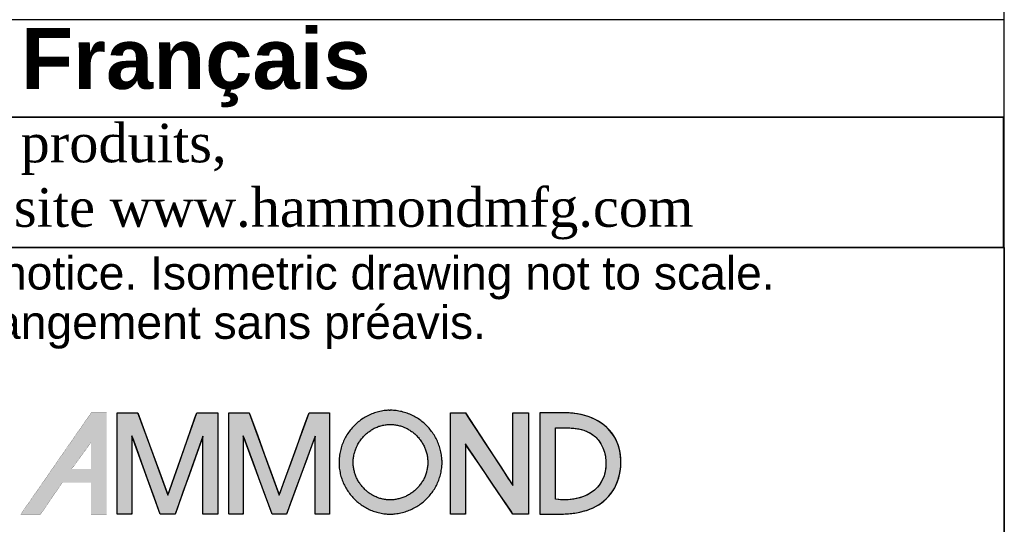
# Model space of a CAD drawing. Header units: inches. Extents: x 0 to 80, y 0 to 59.8.
# Tile 7 of 9: x 69.9 to 80, y 5.2 to 10.4. Entities that reach past the tile are written whole.
import ezdxf

# ---------------------------------------------------------------- set-up
doc = ezdxf.new("R2010")
doc.units = ezdxf.units.IN
doc.header["$MEASUREMENT"] = 0
doc.layers.add('Default', color=7, linetype='Continuous')

# ---------------------------------------------------------------- blocks, each defined once
blk = doc.blocks.new('Block1')
at = {"layer": 'Default', "linetype": 'Continuous'}
h = blk.add_hatch(color=7, dxfattribs=at)
h.paths.add_polyline_path([(1.5475, 1.2145), (1.5467, 1.2133), (1.399, 1.0005), (1.441, 1.0005), (1.4866, 1.0671), (1.5475, 1.0671), (1.5475, 1.0005), (1.5805, 1.0005), (1.5805, 1.2145)])
h.paths.add_polyline_path([(1.5475, 1.096), (1.5475, 1.1521), (1.5066, 1.096)])
for points in [[(1.6025, 1.2145), (1.6025, 1.1948), (1.6025, 1.175), (1.6025, 1.1553), (1.6025, 1.1356), (1.6025, 1.1159), (1.6025, 1.0962), (1.6025, 1.0794), (1.6025, 1.0686), (1.6025, 1.0579), (1.6025, 1.0471), (1.6025, 1.0363), (1.6025, 1.0255), (1.6025, 1.0147), (1.6025, 1.0106), (1.6025, 1.0091), (1.6024, 1.007), (1.6024, 1.0047), (1.6024, 1.0026), (1.6026, 1.0011), (1.6029, 1.0005), (1.6075, 1.0005), (1.6122, 1.0005), (1.6169, 1.0005), (1.6215, 1.0005), (1.6262, 1.0005), (1.6309, 1.0005), (1.634, 1.0017), (1.634, 1.0178), (1.634, 1.0472), (1.634, 1.0834), (1.634, 1.1196), (1.634, 1.149), (1.634, 1.165), (1.6357, 1.1616), (1.6433, 1.1403), (1.655, 1.1079), (1.6683, 1.071), (1.6808, 1.0363), (1.6901, 1.0106), (1.6937, 1.0005), (1.6957, 1.0005), (1.7005, 1.0005), (1.7071, 1.0005), (1.7141, 1.0005), (1.7203, 1.0005), (1.7243, 1.0005), (1.7257, 1.0017), (1.7313, 1.0177), (1.7418, 1.0469), (1.7546, 1.0829), (1.7674, 1.1188), (1.7779, 1.1481), (1.7835, 1.164), (1.784, 1.1606), (1.784, 1.1395), (1.784, 1.1072), (1.784, 1.0706), (1.784, 1.0361), (1.784, 1.0105), (1.784, 1.0005), (1.7859, 1.0005), (1.7908, 1.0005), (1.7974, 1.0005), (1.8044, 1.0005), (1.8105, 1.0005), (1.8146, 1.0005), (1.8154, 1.0021), (1.8154, 1.0228), (1.8154, 1.0608), (1.8154, 1.1075), (1.8154, 1.1542), (1.8154, 1.1922), (1.8154, 1.2129), (1.8142, 1.2145), (1.8085, 1.2145), (1.7997, 1.2145), (1.7898, 1.2145), (1.7805, 1.2145), (1.7735, 1.2145), (1.7708, 1.2145), (1.7671, 1.2039), (1.7577, 1.177), (1.745, 1.1407), (1.7314, 1.102), (1.7195, 1.068), (1.7117, 1.0458), (1.7096, 1.0422), (1.7034, 1.0589), (1.692, 1.0898), (1.678, 1.1277), (1.6641, 1.1656), (1.6527, 1.1964), (1.6465, 1.2132), (1.6448, 1.2145), (1.6392, 1.2145), (1.6307, 1.2145), (1.621, 1.2145), (1.6119, 1.2145), (1.6052, 1.2145)], [(1.839, 1.2145), (1.839, 1.1948), (1.839, 1.175), (1.839, 1.1553), (1.839, 1.1356), (1.839, 1.1159), (1.839, 1.0962), (1.839, 1.0794), (1.839, 1.0686), (1.839, 1.0579), (1.839, 1.0471), (1.839, 1.0363), (1.839, 1.0255), (1.839, 1.0147), (1.839, 1.0106), (1.839, 1.009), (1.8389, 1.007), (1.8389, 1.0047), (1.839, 1.0026), (1.8391, 1.0011), (1.8394, 1.0005), (1.8439, 1.0005), (1.8484, 1.0005), (1.8529, 1.0005), (1.8574, 1.0005), (1.8619, 1.0005), (1.8664, 1.0005), (1.8694, 1.0017), (1.8694, 1.0178), (1.8694, 1.0472), (1.8694, 1.0834), (1.8694, 1.1196), (1.8694, 1.149), (1.8694, 1.165), (1.8711, 1.1616), (1.8789, 1.1403), (1.8908, 1.1079), (1.9044, 1.071), (1.9171, 1.0363), (1.9266, 1.0106), (1.9303, 1.0005), (1.9321, 1.0005), (1.9368, 1.0005), (1.9432, 1.0005), (1.95, 1.0005), (1.9559, 1.0005), (1.9598, 1.0005), (1.9611, 1.0017), (1.967, 1.0177), (1.9778, 1.0469), (1.9911, 1.0829), (2.0044, 1.1188), (2.0152, 1.1481), (2.0211, 1.164), (2.0215, 1.1606), (2.0215, 1.1395), (2.0215, 1.1072), (2.0215, 1.0706), (2.0215, 1.0361), (2.0215, 1.0105), (2.0215, 1.0005), (2.0234, 1.0005), (2.0281, 1.0005), (2.0345, 1.0005), (2.0412, 1.0005), (2.0472, 1.0005), (2.0511, 1.0005), (2.0519, 1.0021), (2.0519, 1.0228), (2.0519, 1.0608), (2.0519, 1.1075), (2.0519, 1.1542), (2.0519, 1.1922), (2.0519, 1.2129), (2.0507, 1.2145), (2.0451, 1.2145), (2.0366, 1.2145), (2.0269, 1.2145), (2.0178, 1.2145), (2.011, 1.2145), (2.0084, 1.2145), (2.0046, 1.2039), (1.9948, 1.177), (1.9816, 1.1407), (1.9676, 1.102), (1.9553, 1.068), (1.9472, 1.0458), (1.945, 1.0422), (1.9389, 1.0589), (1.9276, 1.0898), (1.9137, 1.1277), (1.8999, 1.1656), (1.8886, 1.1964), (1.8825, 1.2132), (1.8808, 1.2145), (1.8753, 1.2145), (1.8669, 1.2145), (1.8573, 1.2145), (1.8483, 1.2145), (1.8416, 1.2145)], [(2.3073, 1.2145), (2.3073, 1.1987), (2.3073, 1.1829), (2.3073, 1.1672), (2.3073, 1.1514), (2.3073, 1.1356), (2.3073, 1.1198), (2.3073, 1.1041), (2.3073, 1.0883), (2.3073, 1.0773), (2.3073, 1.0686), (2.3073, 1.06), (2.3073, 1.0514), (2.3073, 1.0428), (2.3073, 1.0341), (2.3073, 1.0255), (2.3073, 1.0169), (2.3073, 1.011), (2.3073, 1.0101), (2.3072, 1.0087), (2.3072, 1.007), (2.3072, 1.0052), (2.3072, 1.0034), (2.3073, 1.0019), (2.3074, 1.0009), (2.3077, 1.0005), (2.3114, 1.0005), (2.3151, 1.0005), (2.3188, 1.0005), (2.3226, 1.0005), (2.3263, 1.0005), (2.33, 1.0005), (2.3338, 1.0005), (2.3375, 1.0005), (2.3388, 1.0032), (2.3388, 1.016), (2.3388, 1.0364), (2.3388, 1.0614), (2.3388, 1.088), (2.3388, 1.1131), (2.3388, 1.1335), (2.3388, 1.1462), (2.3392, 1.1482), (2.3457, 1.1388), (2.358, 1.1205), (2.3742, 1.0967), (2.3921, 1.0703), (2.4097, 1.0444), (2.4248, 1.0221), (2.4354, 1.0064), (2.4394, 1.0005), (2.4407, 1.0005), (2.4442, 1.0005), (2.4492, 1.0005), (2.455, 1.0005), (2.4609, 1.0005), (2.4662, 1.0005), (2.4702, 1.0005), (2.4723, 1.0005), (2.4725, 1.0044), (2.4725, 1.0228), (2.4725, 1.0522), (2.4725, 1.0883), (2.4725, 1.1267), (2.4725, 1.1628), (2.4725, 1.1922), (2.4725, 1.2106), (2.4723, 1.2145), (2.4702, 1.2145), (2.4662, 1.2145), (2.4609, 1.2145), (2.455, 1.2145), (2.4492, 1.2145), (2.4442, 1.2145), (2.4407, 1.2145), (2.4394, 1.2145), (2.4394, 1.2084), (2.4394, 1.1922), (2.4394, 1.1691), (2.4394, 1.1423), (2.4394, 1.1149), (2.4394, 1.0902), (2.4394, 1.0714), (2.4394, 1.0616), (2.4376, 1.0636), (2.4289, 1.0768), (2.4151, 1.098), (2.3981, 1.1239), (2.3801, 1.1514), (2.3631, 1.1774), (2.3492, 1.1985), (2.3406, 1.2117), (2.3386, 1.2145), (2.3366, 1.2145), (2.3327, 1.2145), (2.3277, 1.2145), (2.3221, 1.2145), (2.3166, 1.2145), (2.3119, 1.2145), (2.3085, 1.2145)]]:
    blk.add_hatch(color=7, dxfattribs=at).paths.add_polyline_path(points)
h = blk.add_hatch(color=7, dxfattribs=at)
edge = h.paths.add_edge_path()
edge.add_spline(control_points=[(2.1778, 1.2201), (2.1771, 1.22), (2.1759, 1.22), (2.1733, 1.2198), (2.1719, 1.2197), (2.1665, 1.2191), (2.1625, 1.2185), (2.1543, 1.2168), (2.1505, 1.2157), (2.1426, 1.2131), (2.139, 1.2116), (2.1316, 1.2081), (2.1281, 1.2062), (2.1212, 1.2019), (2.1179, 1.1996), (2.1115, 1.1946), (2.1085, 1.192), (2.1027, 1.1863), (2.1, 1.1834), (2.0948, 1.1772), (2.0924, 1.1739), (2.088, 1.1672), (2.0859, 1.1637), (2.0822, 1.1565), (2.0805, 1.1528), (2.0776, 1.1451), (2.0763, 1.1413), (2.0742, 1.1333), (2.0734, 1.1294), (2.0722, 1.1211), (2.0719, 1.117), (2.0716, 1.1086), (2.0718, 1.1046), (2.0724, 1.0965), (2.073, 1.0927), (2.0746, 1.0849), (2.0755, 1.0812), (2.0779, 1.0738), (2.0792, 1.0702), (2.0823, 1.0631), (2.0841, 1.0597), (2.0879, 1.053), (2.0899, 1.0498), (2.0944, 1.0435), (2.0968, 1.0405), (2.1018, 1.0348), (2.1045, 1.032), (2.1101, 1.0268), (2.113, 1.0244), (2.1192, 1.0198), (2.1223, 1.0177), (2.1289, 1.0137), (2.1322, 1.012), (2.1393, 1.0087), (2.1428, 1.0073), (2.1502, 1.0048), (2.1538, 1.0038), (2.1616, 1.0021), (2.1653, 1.0015), (2.1708, 1.0009), (2.1723, 1.0008), (2.1754, 1.0006), (2.1771, 1.0005), (2.1831, 1.0006), (2.1845, 1.0006), (2.1874, 1.0009), (2.189, 1.001), (2.1948, 1.0017), (2.1987, 1.0023), (2.2067, 1.0041), (2.2105, 1.0051), (2.2181, 1.0077), (2.2218, 1.0092), (2.229, 1.0126), (2.2325, 1.0144), (2.2393, 1.0185), (2.2425, 1.0207), (2.2488, 1.0255), (2.2518, 1.028), (2.2576, 1.0334), (2.2603, 1.0362), (2.2654, 1.0422), (2.2678, 1.0452), (2.2723, 1.0518), (2.2744, 1.0551), (2.2782, 1.0621), (2.2799, 1.0656), (2.2829, 1.073), (2.2842, 1.0767), (2.2864, 1.0845), (2.2873, 1.0884), (2.2883, 1.0945), (2.2886, 1.0964), (2.289, 1.1001), (2.2892, 1.1019), (2.2895, 1.1048), (2.2895, 1.1058), (2.2896, 1.1077), (2.2896, 1.1086), (2.2896, 1.1112), (2.2896, 1.1118), (2.2896, 1.1131), (2.2895, 1.1139), (2.2893, 1.1165), (2.2892, 1.1182), (2.2888, 1.1218), (2.2886, 1.1237), (2.2876, 1.1299), (2.2868, 1.1337), (2.2847, 1.1416), (2.2835, 1.1453), (2.2806, 1.1528), (2.2789, 1.1564), (2.2752, 1.1635), (2.2732, 1.1669), (2.2688, 1.1735), (2.2665, 1.1767), (2.2614, 1.1828), (2.2588, 1.1857), (2.2531, 1.1912), (2.2501, 1.1938), (2.2439, 1.1988), (2.2407, 1.201), (2.234, 1.2053), (2.2305, 1.2072), (2.2233, 1.2107), (2.2197, 1.2123), (2.2121, 1.215), (2.2084, 1.2161), (2.2004, 1.218), (2.1965, 1.2187), (2.1887, 1.2196), (2.1851, 1.2198), (2.1809, 1.2201), (2.1804, 1.2201), (2.18, 1.2201)], knot_values=[0, 0, 0, 0, 0.006253, 0.006253, 0.012505, 0.012505, 0.030829, 0.030829, 0.048882, 0.048882, 0.066764, 0.066764, 0.084548, 0.084548, 0.102286, 0.102286, 0.120012, 0.120012, 0.137747, 0.137747, 0.15551, 0.15551, 0.173315, 0.173315, 0.191184, 0.191184, 0.20915, 0.20915, 0.227262, 0.227262, 0.245593, 0.245593, 0.263702, 0.263702, 0.281026, 0.281026, 0.298163, 0.298163, 0.315172, 0.315172, 0.332097, 0.332097, 0.348969, 0.348969, 0.365805, 0.365805, 0.382621, 0.382621, 0.39943, 0.39943, 0.41625, 0.41625, 0.433104, 0.433104, 0.450033, 0.450033, 0.467091, 0.467091, 0.484355, 0.484355, 0.491212, 0.491212, 0.49807, 0.49807, 0.505746, 0.505746, 0.513421, 0.513421, 0.531337, 0.531337, 0.549023, 0.549023, 0.566548, 0.566548, 0.583962, 0.583962, 0.601305, 0.601305, 0.618607, 0.618607, 0.635893, 0.635893, 0.65319, 0.65319, 0.67053, 0.67053, 0.687954, 0.687954, 0.705517, 0.705517, 0.72329, 0.72329, 0.732328, 0.732328, 0.741367, 0.741367, 0.744906, 0.744906, 0.748446, 0.748446, 0.750825, 0.750825, 0.753204, 0.753204, 0.762224, 0.762224, 0.771244, 0.771244, 0.789037, 0.789037, 0.806664, 0.806664, 0.824184, 0.824184, 0.841639, 0.841639, 0.859056, 0.859056, 0.876456, 0.876456, 0.893855, 0.893855, 0.91127, 0.91127, 0.928728, 0.928728, 0.946265, 0.946265, 0.963936, 0.963936, 0.981815, 0.981815, 0.998218, 0.998218, 1, 1, 1, 1], degree=3, periodic=0)
edge.add_line((2.18, 1.2201), (2.1778, 1.2201))
edge = h.paths.add_edge_path()
edge.add_spline(control_points=[(2.1787, 1.1901), (2.1777, 1.19), (2.175, 1.1899), (2.171, 1.1894), (2.1669, 1.1888), (2.1623, 1.1879), (2.1584, 1.1868), (2.154, 1.1853), (2.1502, 1.1838), (2.146, 1.1818), (2.1424, 1.1798), (2.1384, 1.1773), (2.1351, 1.175), (2.1313, 1.172), (2.1283, 1.1694), (2.1248, 1.166), (2.1221, 1.163), (2.1189, 1.1593), (2.1165, 1.156), (2.1138, 1.152), (2.1118, 1.1485), (2.1096, 1.1442), (2.1079, 1.1404), (2.1061, 1.1359), (2.1049, 1.132), (2.1036, 1.1274), (2.1028, 1.1233), (2.1021, 1.1185), (2.1018, 1.1144), (2.1016, 1.1096), (2.1018, 1.1055), (2.1021, 1.1008), (2.1027, 1.0969), (2.1036, 1.0925), (2.1046, 1.0887), (2.106, 1.0844), (2.1073, 1.0808), (2.1091, 1.0766), (2.1109, 1.0731), (2.1131, 1.0692), (2.1152, 1.0659), (2.1179, 1.0622), (2.1203, 1.0592), (2.1233, 1.0557), (2.126, 1.053), (2.1294, 1.0499), (2.1323, 1.0474), (2.1359, 1.0447), (2.1391, 1.0426), (2.143, 1.0402), (2.1464, 1.0384), (2.1504, 1.0366), (2.154, 1.0351), (2.1582, 1.0337), (2.1619, 1.0327), (2.1662, 1.0318), (2.1701, 1.0312), (2.174, 1.0307), (2.177, 1.0306), (2.1801, 1.0304), (2.182, 1.0306), (2.1855, 1.0308), (2.1899, 1.0313), (2.1939, 1.0319), (2.1985, 1.033), (2.2024, 1.034), (2.2069, 1.0356), (2.2106, 1.037), (2.2149, 1.039), (2.2184, 1.0409), (2.2224, 1.0433), (2.2257, 1.0456), (2.2295, 1.0484), (2.2325, 1.0509), (2.2359, 1.0542), (2.2386, 1.057), (2.2417, 1.0606), (2.2441, 1.0637), (2.2468, 1.0675), (2.2489, 1.0709), (2.2511, 1.0749), (2.2528, 1.0785), (2.2545, 1.0828), (2.2559, 1.0866), (2.2571, 1.0911), (2.258, 1.095), (2.2588, 1.0997), (2.2592, 1.1038), (2.2595, 1.1071), (2.2596, 1.1086), (2.2596, 1.1102), (2.2596, 1.1109), (2.2596, 1.1119), (2.2593, 1.1149), (2.259, 1.119), (2.2583, 1.1237), (2.2574, 1.1276), (2.2562, 1.1322), (2.255, 1.136), (2.2533, 1.1404), (2.2516, 1.144), (2.2494, 1.1482), (2.2474, 1.1516), (2.2448, 1.1556), (2.2424, 1.1588), (2.2393, 1.1625), (2.2367, 1.1654), (2.2333, 1.1687), (2.2303, 1.1713), (2.2266, 1.1743), (2.2233, 1.1766), (2.2193, 1.1791), (2.2159, 1.181), (2.2117, 1.1831), (2.208, 1.1847), (2.2036, 1.1862), (2.1997, 1.1874), (2.1952, 1.1884), (2.1912, 1.1892), (2.1868, 1.1897), (2.1832, 1.1899), (2.1796, 1.1901), (2.1791, 1.1901), (2.1788, 1.1901), (2.1787, 1.1901)], knot_values=[0, 0, 0, 0, 0.012505, 0.012505, 0.030829, 0.030829, 0.048882, 0.048882, 0.066764, 0.066764, 0.084548, 0.084548, 0.102286, 0.102286, 0.120012, 0.120012, 0.137747, 0.137747, 0.15551, 0.15551, 0.173315, 0.173315, 0.191184, 0.191184, 0.20915, 0.20915, 0.227262, 0.227262, 0.245593, 0.245593, 0.263702, 0.263702, 0.281026, 0.281026, 0.298163, 0.298163, 0.315172, 0.315172, 0.332097, 0.332097, 0.348969, 0.348969, 0.365805, 0.365805, 0.382621, 0.382621, 0.39943, 0.39943, 0.41625, 0.41625, 0.433104, 0.433104, 0.450033, 0.450033, 0.467091, 0.467091, 0.484355, 0.484355, 0.49807, 0.49807, 0.49807, 0.513421, 0.513421, 0.531337, 0.531337, 0.549023, 0.549023, 0.566548, 0.566548, 0.583962, 0.583962, 0.601305, 0.601305, 0.618607, 0.618607, 0.635893, 0.635893, 0.65319, 0.65319, 0.67053, 0.67053, 0.687954, 0.687954, 0.705517, 0.705517, 0.72329, 0.72329, 0.741367, 0.741367, 0.748446, 0.748446, 0.748446, 0.753204, 0.753204, 0.771244, 0.771244, 0.789037, 0.789037, 0.806664, 0.806664, 0.824184, 0.824184, 0.841639, 0.841639, 0.859056, 0.859056, 0.876456, 0.876456, 0.893855, 0.893855, 0.91127, 0.91127, 0.928728, 0.928728, 0.946265, 0.946265, 0.963936, 0.963936, 0.981815, 0.981815, 0.998218, 0.998218, 0.998218, 1, 1, 1, 1], degree=3, periodic=0)
h = blk.add_hatch(color=7, dxfattribs=at)
h.paths.add_polyline_path([(2.6417, 1.0378), (2.6465, 1.0435), (2.6508, 1.0497), (2.6546, 1.0562), (2.6579, 1.063), (2.6608, 1.07), (2.6631, 1.0772), (2.665, 1.0845), (2.6664, 1.092), (2.6673, 1.0996), (2.6678, 1.1072), (2.6677, 1.1149), (2.6671, 1.1225), (2.666, 1.13), (2.6645, 1.1374), (2.6624, 1.1446), (2.6599, 1.1517), (2.6567, 1.1587), (2.6528, 1.1656), (2.6484, 1.172), (2.6436, 1.1779), (2.6382, 1.1833), (2.6325, 1.1883), (2.6263, 1.1928), (2.6198, 1.1969), (2.6131, 1.2006), (2.6061, 1.2038), (2.5988, 1.2065), (2.5914, 1.2089), (2.5839, 1.2108), (2.5762, 1.2123), (2.5686, 1.2134), (2.5609, 1.2141), (2.5532, 1.2145), (2.5504, 1.2145), (2.5491, 1.2145), (2.5469, 1.2145), (2.5439, 1.2145), (2.5403, 1.2145), (2.5361, 1.2145), (2.5316, 1.2145), (2.5268, 1.2145), (2.522, 1.2145), (2.5172, 1.2145), (2.5126, 1.2145), (2.5083, 1.2145), (2.5044, 1.2145), (2.5012, 1.2145), (2.4987, 1.2145), (2.4971, 1.2145), (2.4966, 1.2145), (2.4966, 1.2123), (2.4966, 1.206), (2.4966, 1.1962), (2.4966, 1.1834), (2.4966, 1.1683), (2.4966, 1.1513), (2.4966, 1.133), (2.4966, 1.1139), (2.4966, 1.0947), (2.4966, 1.0758), (2.4966, 1.0579), (2.4966, 1.0415), (2.4966, 1.027), (2.4966, 1.0152), (2.4966, 1.0065), (2.4966, 1.0015), (2.4966, 1.0005), (2.4974, 1.0005), (2.4989, 1.0005), (2.501, 1.0005), (2.5037, 1.0005), (2.5069, 1.0005), (2.5103, 1.0005), (2.514, 1.0005), (2.5178, 1.0005), (2.5216, 1.0005), (2.5253, 1.0005), (2.5288, 1.0005), (2.5319, 1.0005), (2.5347, 1.0005), (2.5368, 1.0005), (2.5383, 1.0005), (2.539, 1.0005), (2.5435, 1.0006), (2.5502, 1.0008), (2.557, 1.0012), (2.5637, 1.0019), (2.5705, 1.0028), (2.5771, 1.004), (2.5838, 1.0054), (2.5903, 1.0071), (2.5968, 1.0091), (2.6031, 1.0114), (2.6092, 1.0141), (2.6152, 1.0171), (2.621, 1.0204), (2.6265, 1.0242), (2.6319, 1.0283), (2.6369, 1.0328)])
h.paths.add_polyline_path([(2.5296, 1.1825), (2.5296, 1.1818), (2.5296, 1.1798), (2.5296, 1.1765), (2.5296, 1.1722), (2.5296, 1.1668), (2.5296, 1.1607), (2.5296, 1.1537), (2.5296, 1.1461), (2.5296, 1.138), (2.5296, 1.1295), (2.5296, 1.1207), (2.5296, 1.1118), (2.5296, 1.1027), (2.5296, 1.0938), (2.5296, 1.085), (2.5296, 1.0765), (2.5296, 1.0684), (2.5296, 1.0608), (2.5296, 1.0539), (2.5296, 1.0477), (2.5296, 1.0423), (2.5296, 1.038), (2.5296, 1.0348), (2.5296, 1.0327), (2.5296, 1.032), (2.5363, 1.0313), (2.5429, 1.0309), (2.5494, 1.0308), (2.5559, 1.031), (2.5623, 1.0315), (2.5685, 1.0324), (2.5746, 1.0336), (2.5806, 1.0351), (2.5863, 1.037), (2.5919, 1.0392), (2.5972, 1.0417), (2.6023, 1.0445), (2.6071, 1.0477), (2.6116, 1.0512), (2.6158, 1.0551), (2.6197, 1.0592), (2.6232, 1.0638), (2.6263, 1.0686), (2.6291, 1.0738), (2.6314, 1.0793), (2.6333, 1.0852), (2.6347, 1.0914), (2.6356, 1.098), (2.636, 1.1049), (2.636, 1.1122), (2.6357, 1.1153), (2.6354, 1.1185), (2.635, 1.1216), (2.6345, 1.1247), (2.6338, 1.1278), (2.6331, 1.1308), (2.6322, 1.1337), (2.6312, 1.1367), (2.6302, 1.1395), (2.629, 1.1423), (2.6277, 1.1451), (2.6263, 1.1477), (2.6247, 1.1503), (2.6231, 1.1529), (2.6213, 1.1553), (2.6194, 1.1577), (2.6175, 1.1599), (2.6154, 1.1621), (2.6131, 1.1642), (2.6108, 1.1662), (2.6083, 1.1681), (2.6058, 1.1699), (2.6031, 1.1715), (2.6003, 1.1731), (2.5973, 1.1745), (2.5947, 1.1757), (2.592, 1.1767), (2.5894, 1.1776), (2.5867, 1.1785), (2.5841, 1.1792), (2.5814, 1.1799), (2.5788, 1.1804), (2.5761, 1.1809), (2.5734, 1.1813), (2.5707, 1.1817), (2.568, 1.182), (2.5653, 1.1822), (2.5626, 1.1824), (2.5599, 1.1825), (2.5572, 1.1826), (2.5545, 1.1826), (2.5518, 1.1827), (2.549, 1.1827), (2.5463, 1.1827), (2.5435, 1.1826), (2.5408, 1.1826), (2.538, 1.1826), (2.5352, 1.1825), (2.5324, 1.1825)])
at = {"layer": 'Default', "color": 7, "linetype": 'Continuous'}
blk.add_line((2.1778, 1.2201), (2.18, 1.2201), dxfattribs=at)
at = {"layer": 'Default', "color": 7, "linetype": 'Continuous', "const_width": 0.00035}
for points in [[(1.5475, 1.2145), (1.5467, 1.2133), (1.399, 1.0005), (1.441, 1.0005), (1.4866, 1.0671), (1.5475, 1.0671), (1.5475, 1.0005), (1.5805, 1.0005), (1.5805, 1.2145), (1.5475, 1.2145)], [(1.5475, 1.096), (1.5066, 1.096), (1.5475, 1.1521), (1.5475, 1.096)]]:
    blk.add_lwpolyline(points, close=True, dxfattribs=at)
at = {"layer": 'Default', "color": 7, "linetype": 'Continuous'}
for points in [[(1.6025, 1.2145), (1.6052, 1.2145), (1.6119, 1.2145), (1.621, 1.2145), (1.6307, 1.2145), (1.6392, 1.2145), (1.6448, 1.2145), (1.6465, 1.2132), (1.6527, 1.1964), (1.6641, 1.1656), (1.678, 1.1277), (1.692, 1.0898), (1.7034, 1.0589), (1.7096, 1.0422), (1.7117, 1.0458), (1.7195, 1.068), (1.7314, 1.102), (1.745, 1.1407), (1.7577, 1.177), (1.7671, 1.2039), (1.7708, 1.2145), (1.7735, 1.2145), (1.7805, 1.2145), (1.7898, 1.2145), (1.7997, 1.2145), (1.8085, 1.2145), (1.8142, 1.2145), (1.8154, 1.2129), (1.8154, 1.1922), (1.8154, 1.1542), (1.8154, 1.1075), (1.8154, 1.0608), (1.8154, 1.0228), (1.8154, 1.0021), (1.8146, 1.0005), (1.8105, 1.0005), (1.8044, 1.0005), (1.7974, 1.0005), (1.7908, 1.0005), (1.7859, 1.0005), (1.784, 1.0005), (1.784, 1.0105), (1.784, 1.0361), (1.784, 1.0706), (1.784, 1.1072), (1.784, 1.1395), (1.784, 1.1606), (1.7835, 1.164), (1.7779, 1.1481), (1.7674, 1.1188), (1.7546, 1.0829), (1.7418, 1.0469), (1.7313, 1.0177), (1.7257, 1.0017), (1.7243, 1.0005), (1.7203, 1.0005), (1.7141, 1.0005), (1.7071, 1.0005), (1.7005, 1.0005), (1.6957, 1.0005), (1.6937, 1.0005), (1.6901, 1.0106), (1.6808, 1.0363), (1.6683, 1.071), (1.655, 1.1079), (1.6433, 1.1403), (1.6357, 1.1616), (1.634, 1.165), (1.634, 1.149), (1.634, 1.1196), (1.634, 1.0834), (1.634, 1.0472), (1.634, 1.0178), (1.634, 1.0017), (1.6309, 1.0005), (1.6262, 1.0005), (1.6215, 1.0005), (1.6169, 1.0005), (1.6122, 1.0005), (1.6075, 1.0005), (1.6029, 1.0005), (1.6026, 1.0011), (1.6024, 1.0026), (1.6024, 1.0047), (1.6024, 1.007), (1.6025, 1.0091), (1.6025, 1.0106), (1.6025, 1.0147), (1.6025, 1.0255), (1.6025, 1.0363), (1.6025, 1.0471), (1.6025, 1.0579), (1.6025, 1.0686), (1.6025, 1.0794), (1.6025, 1.0962), (1.6025, 1.1159), (1.6025, 1.1356), (1.6025, 1.1553), (1.6025, 1.175), (1.6025, 1.1948), (1.6025, 1.2145)], [(1.839, 1.2145), (1.8416, 1.2145), (1.8483, 1.2145), (1.8573, 1.2145), (1.8669, 1.2145), (1.8753, 1.2145), (1.8808, 1.2145), (1.8825, 1.2132), (1.8886, 1.1964), (1.8999, 1.1656), (1.9137, 1.1277), (1.9276, 1.0898), (1.9389, 1.0589), (1.945, 1.0422), (1.9472, 1.0458), (1.9553, 1.068), (1.9676, 1.102), (1.9816, 1.1407), (1.9948, 1.177), (2.0046, 1.2039), (2.0084, 1.2145), (2.011, 1.2145), (2.0178, 1.2145), (2.0269, 1.2145), (2.0366, 1.2145), (2.0451, 1.2145), (2.0507, 1.2145), (2.0519, 1.2129), (2.0519, 1.1922), (2.0519, 1.1542), (2.0519, 1.1075), (2.0519, 1.0608), (2.0519, 1.0228), (2.0519, 1.0021), (2.0511, 1.0005), (2.0472, 1.0005), (2.0412, 1.0005), (2.0345, 1.0005), (2.0281, 1.0005), (2.0234, 1.0005), (2.0215, 1.0005), (2.0215, 1.0105), (2.0215, 1.0361), (2.0215, 1.0706), (2.0215, 1.1072), (2.0215, 1.1395), (2.0215, 1.1606), (2.0211, 1.164), (2.0152, 1.1481), (2.0044, 1.1188), (1.9911, 1.0829), (1.9778, 1.0469), (1.967, 1.0177), (1.9611, 1.0017), (1.9598, 1.0005), (1.9559, 1.0005), (1.95, 1.0005), (1.9432, 1.0005), (1.9368, 1.0005), (1.9321, 1.0005), (1.9303, 1.0005), (1.9266, 1.0106), (1.9171, 1.0363), (1.9044, 1.071), (1.8908, 1.1079), (1.8789, 1.1403), (1.8711, 1.1616), (1.8694, 1.165), (1.8694, 1.149), (1.8694, 1.1196), (1.8694, 1.0834), (1.8694, 1.0472), (1.8694, 1.0178), (1.8694, 1.0017), (1.8664, 1.0005), (1.8619, 1.0005), (1.8574, 1.0005), (1.8529, 1.0005), (1.8484, 1.0005), (1.8439, 1.0005), (1.8394, 1.0005), (1.8391, 1.0011), (1.839, 1.0026), (1.8389, 1.0047), (1.8389, 1.007), (1.839, 1.009), (1.839, 1.0106), (1.839, 1.0147), (1.839, 1.0255), (1.839, 1.0363), (1.839, 1.0471), (1.839, 1.0579), (1.839, 1.0686), (1.839, 1.0794), (1.839, 1.0962), (1.839, 1.1159), (1.839, 1.1356), (1.839, 1.1553), (1.839, 1.175), (1.839, 1.1948), (1.839, 1.2145)], [(2.3073, 1.2145), (2.3085, 1.2145), (2.3119, 1.2145), (2.3166, 1.2145), (2.3221, 1.2145), (2.3277, 1.2145), (2.3327, 1.2145), (2.3366, 1.2145), (2.3386, 1.2145), (2.3406, 1.2117), (2.3492, 1.1985), (2.3631, 1.1774), (2.3801, 1.1514), (2.3981, 1.1239), (2.4151, 1.098), (2.4289, 1.0768), (2.4376, 1.0636), (2.4394, 1.0616), (2.4394, 1.0714), (2.4394, 1.0902), (2.4394, 1.1149), (2.4394, 1.1423), (2.4394, 1.1691), (2.4394, 1.1922), (2.4394, 1.2084), (2.4394, 1.2145), (2.4407, 1.2145), (2.4442, 1.2145), (2.4492, 1.2145), (2.455, 1.2145), (2.4609, 1.2145), (2.4662, 1.2145), (2.4702, 1.2145), (2.4723, 1.2145), (2.4725, 1.2106), (2.4725, 1.1922), (2.4725, 1.1628), (2.4725, 1.1267), (2.4725, 1.0883), (2.4725, 1.0522), (2.4725, 1.0228), (2.4725, 1.0044), (2.4723, 1.0005), (2.4702, 1.0005), (2.4662, 1.0005), (2.4609, 1.0005), (2.455, 1.0005), (2.4492, 1.0005), (2.4442, 1.0005), (2.4407, 1.0005), (2.4394, 1.0005), (2.4354, 1.0064), (2.4248, 1.0221), (2.4097, 1.0444), (2.3921, 1.0703), (2.3742, 1.0967), (2.358, 1.1205), (2.3457, 1.1388), (2.3392, 1.1482), (2.3388, 1.1462), (2.3388, 1.1335), (2.3388, 1.1131), (2.3388, 1.088), (2.3388, 1.0614), (2.3388, 1.0364), (2.3388, 1.016), (2.3388, 1.0032), (2.3375, 1.0005), (2.3338, 1.0005), (2.33, 1.0005), (2.3263, 1.0005), (2.3226, 1.0005), (2.3188, 1.0005), (2.3151, 1.0005), (2.3114, 1.0005), (2.3077, 1.0005), (2.3074, 1.0009), (2.3073, 1.0019), (2.3072, 1.0034), (2.3072, 1.0052), (2.3072, 1.007), (2.3072, 1.0087), (2.3073, 1.0101), (2.3073, 1.011), (2.3073, 1.0169), (2.3073, 1.0255), (2.3073, 1.0341), (2.3073, 1.0428), (2.3073, 1.0514), (2.3073, 1.06), (2.3073, 1.0686), (2.3073, 1.0773), (2.3073, 1.0883), (2.3073, 1.1041), (2.3073, 1.1198), (2.3073, 1.1356), (2.3073, 1.1514), (2.3073, 1.1672), (2.3073, 1.1829), (2.3073, 1.1987), (2.3073, 1.2145)], [(2.6417, 1.0378), (2.6465, 1.0435), (2.6508, 1.0497), (2.6546, 1.0562), (2.6579, 1.063), (2.6608, 1.07), (2.6631, 1.0772), (2.665, 1.0845), (2.6664, 1.092), (2.6673, 1.0996), (2.6678, 1.1072), (2.6677, 1.1149), (2.6671, 1.1225), (2.666, 1.13), (2.6645, 1.1374), (2.6624, 1.1446), (2.6599, 1.1517), (2.6567, 1.1587), (2.6528, 1.1656), (2.6484, 1.172), (2.6436, 1.1779), (2.6382, 1.1833), (2.6325, 1.1883), (2.6263, 1.1928), (2.6198, 1.1969), (2.6131, 1.2006), (2.6061, 1.2038), (2.5988, 1.2065), (2.5914, 1.2089), (2.5839, 1.2108), (2.5762, 1.2123), (2.5686, 1.2134), (2.5609, 1.2141), (2.5532, 1.2145), (2.5504, 1.2145), (2.5491, 1.2145), (2.5469, 1.2145), (2.5439, 1.2145), (2.5403, 1.2145), (2.5361, 1.2145), (2.5316, 1.2145), (2.5268, 1.2145), (2.522, 1.2145), (2.5172, 1.2145), (2.5126, 1.2145), (2.5083, 1.2145), (2.5044, 1.2145), (2.5012, 1.2145), (2.4987, 1.2145), (2.4971, 1.2145), (2.4966, 1.2145), (2.4966, 1.2123), (2.4966, 1.206), (2.4966, 1.1962), (2.4966, 1.1834), (2.4966, 1.1683), (2.4966, 1.1513), (2.4966, 1.133), (2.4966, 1.1139), (2.4966, 1.0947), (2.4966, 1.0758), (2.4966, 1.0579), (2.4966, 1.0415), (2.4966, 1.027), (2.4966, 1.0152), (2.4966, 1.0065), (2.4966, 1.0015), (2.4966, 1.0005), (2.4974, 1.0005), (2.4989, 1.0005), (2.501, 1.0005), (2.5037, 1.0005), (2.5069, 1.0005), (2.5103, 1.0005), (2.514, 1.0005), (2.5178, 1.0005), (2.5216, 1.0005), (2.5253, 1.0005), (2.5288, 1.0005), (2.5319, 1.0005), (2.5347, 1.0005), (2.5368, 1.0005), (2.5383, 1.0005), (2.539, 1.0005), (2.5435, 1.0006), (2.5502, 1.0008), (2.557, 1.0012), (2.5637, 1.0019), (2.5705, 1.0028), (2.5771, 1.004), (2.5838, 1.0054), (2.5903, 1.0071), (2.5968, 1.0091), (2.6031, 1.0114), (2.6092, 1.0141), (2.6152, 1.0171), (2.621, 1.0204), (2.6265, 1.0242), (2.6319, 1.0283), (2.6369, 1.0328), (2.6417, 1.0378)], [(2.5296, 1.1825), (2.5324, 1.1825), (2.5352, 1.1825), (2.538, 1.1826), (2.5408, 1.1826), (2.5435, 1.1826), (2.5463, 1.1827), (2.549, 1.1827), (2.5518, 1.1827), (2.5545, 1.1826), (2.5572, 1.1826), (2.5599, 1.1825), (2.5626, 1.1824), (2.5653, 1.1822), (2.568, 1.182), (2.5707, 1.1817), (2.5734, 1.1813), (2.5761, 1.1809), (2.5788, 1.1804), (2.5814, 1.1799), (2.5841, 1.1792), (2.5867, 1.1785), (2.5894, 1.1776), (2.592, 1.1767), (2.5947, 1.1757), (2.5973, 1.1745), (2.6003, 1.1731), (2.6031, 1.1715), (2.6058, 1.1699), (2.6083, 1.1681), (2.6108, 1.1662), (2.6131, 1.1642), (2.6154, 1.1621), (2.6175, 1.1599), (2.6194, 1.1577), (2.6213, 1.1553), (2.6231, 1.1529), (2.6247, 1.1503), (2.6263, 1.1477), (2.6277, 1.1451), (2.629, 1.1423), (2.6302, 1.1395), (2.6312, 1.1367), (2.6322, 1.1337), (2.6331, 1.1308), (2.6338, 1.1278), (2.6345, 1.1247), (2.635, 1.1216), (2.6354, 1.1185), (2.6357, 1.1153), (2.636, 1.1122), (2.636, 1.1049), (2.6356, 1.098), (2.6347, 1.0914), (2.6333, 1.0852), (2.6314, 1.0793), (2.6291, 1.0738), (2.6263, 1.0686), (2.6232, 1.0638), (2.6197, 1.0592), (2.6158, 1.0551), (2.6116, 1.0512), (2.6071, 1.0477), (2.6023, 1.0445), (2.5972, 1.0417), (2.5919, 1.0392), (2.5863, 1.037), (2.5806, 1.0351), (2.5746, 1.0336), (2.5685, 1.0324), (2.5623, 1.0315), (2.5559, 1.031), (2.5494, 1.0308), (2.5429, 1.0309), (2.5363, 1.0313), (2.5296, 1.032), (2.5296, 1.0327), (2.5296, 1.0348), (2.5296, 1.038), (2.5296, 1.0423), (2.5296, 1.0477), (2.5296, 1.0539), (2.5296, 1.0608), (2.5296, 1.0684), (2.5296, 1.0765), (2.5296, 1.085), (2.5296, 1.0938), (2.5296, 1.1027), (2.5296, 1.1118), (2.5296, 1.1207), (2.5296, 1.1295), (2.5296, 1.138), (2.5296, 1.1461), (2.5296, 1.1537), (2.5296, 1.1607), (2.5296, 1.1668), (2.5296, 1.1722), (2.5296, 1.1765), (2.5296, 1.1798), (2.5296, 1.1818), (2.5296, 1.1825)]]:
    blk.add_lwpolyline(points, close=True, dxfattribs=at)
for points, knots in [([(1.634, 1.0005), (1.6236, 1.0005), (1.6132, 1.0005), (1.6029, 1.0005), (1.6021, 1.0005), (1.6025, 1.0101), (1.6025, 1.0111), (1.6025, 1.0351), (1.6025, 1.0591), (1.6025, 1.083), (1.6025, 1.1268), (1.6025, 1.1707), (1.6025, 1.2145)], [0, 0, 0, 0, 0.25, 0.25, 0.25, 0.5, 0.5, 0.5, 0.75, 0.75, 0.75, 1, 1, 1, 1]), ([(1.8694, 1.0005), (1.8594, 1.0005), (1.8494, 1.0005), (1.8394, 1.0005), (1.8386, 1.0005), (1.839, 1.0101), (1.839, 1.0111), (1.839, 1.0351), (1.839, 1.0591), (1.839, 1.083), (1.839, 1.1268), (1.839, 1.1707), (1.839, 1.2145)], [0, 0, 0, 0, 0.25, 0.25, 0.25, 0.5, 0.5, 0.5, 0.75, 0.75, 0.75, 1, 1, 1, 1]), ([(2.1778, 1.2201), (2.1771, 1.22), (2.1759, 1.22), (2.1733, 1.2198), (2.1719, 1.2197), (2.1665, 1.2191), (2.1625, 1.2185), (2.1543, 1.2168), (2.1505, 1.2157), (2.1426, 1.2131), (2.139, 1.2116), (2.1316, 1.2081), (2.1281, 1.2062), (2.1212, 1.2019), (2.1179, 1.1996), (2.1115, 1.1946), (2.1085, 1.192), (2.1027, 1.1863), (2.1, 1.1834), (2.0948, 1.1772), (2.0924, 1.1739), (2.088, 1.1672), (2.0859, 1.1637), (2.0822, 1.1565), (2.0805, 1.1528), (2.0776, 1.1451), (2.0763, 1.1413), (2.0742, 1.1333), (2.0734, 1.1294), (2.0722, 1.1211), (2.0719, 1.117), (2.0716, 1.1086), (2.0718, 1.1046), (2.0724, 1.0965), (2.073, 1.0927), (2.0746, 1.0849), (2.0755, 1.0812), (2.0779, 1.0738), (2.0792, 1.0702), (2.0823, 1.0631), (2.0841, 1.0597), (2.0879, 1.053), (2.0899, 1.0498), (2.0944, 1.0435), (2.0968, 1.0405), (2.1018, 1.0348), (2.1045, 1.032), (2.1101, 1.0268), (2.113, 1.0244), (2.1192, 1.0198), (2.1223, 1.0177), (2.1289, 1.0137), (2.1322, 1.012), (2.1393, 1.0087), (2.1428, 1.0073), (2.1502, 1.0048), (2.1538, 1.0038), (2.1616, 1.0021), (2.1653, 1.0015), (2.1708, 1.0009), (2.1723, 1.0008), (2.1754, 1.0006), (2.1771, 1.0005), (2.1831, 1.0006), (2.1845, 1.0006), (2.1874, 1.0009), (2.189, 1.001), (2.1948, 1.0017), (2.1987, 1.0023), (2.2067, 1.0041), (2.2105, 1.0051), (2.2181, 1.0077), (2.2218, 1.0092), (2.229, 1.0126), (2.2325, 1.0144), (2.2393, 1.0185), (2.2425, 1.0207), (2.2488, 1.0255), (2.2518, 1.028), (2.2576, 1.0334), (2.2603, 1.0362), (2.2654, 1.0422), (2.2678, 1.0452), (2.2723, 1.0518), (2.2744, 1.0551), (2.2782, 1.0621), (2.2799, 1.0656), (2.2829, 1.073), (2.2842, 1.0767), (2.2864, 1.0845), (2.2873, 1.0884), (2.2883, 1.0945), (2.2886, 1.0964), (2.289, 1.1001), (2.2892, 1.1019), (2.2895, 1.1048), (2.2895, 1.1058), (2.2896, 1.1077), (2.2896, 1.1086), (2.2896, 1.1112), (2.2896, 1.1118), (2.2896, 1.1131), (2.2895, 1.1139), (2.2893, 1.1165), (2.2892, 1.1182), (2.2888, 1.1218), (2.2886, 1.1237), (2.2876, 1.1299), (2.2868, 1.1337), (2.2847, 1.1416), (2.2835, 1.1453), (2.2806, 1.1528), (2.2789, 1.1564), (2.2752, 1.1635), (2.2732, 1.1669), (2.2688, 1.1735), (2.2665, 1.1767), (2.2614, 1.1828), (2.2588, 1.1857), (2.2531, 1.1912), (2.2501, 1.1938), (2.2439, 1.1988), (2.2407, 1.201), (2.234, 1.2053), (2.2305, 1.2072), (2.2233, 1.2107), (2.2197, 1.2123), (2.2121, 1.215), (2.2084, 1.2161), (2.2004, 1.218), (2.1965, 1.2187), (2.1887, 1.2196), (2.1851, 1.2198), (2.1809, 1.2201), (2.1804, 1.2201), (2.18, 1.2201)], [0, 0, 0, 0, 0.006253, 0.006253, 0.012505, 0.012505, 0.030829, 0.030829, 0.048882, 0.048882, 0.066764, 0.066764, 0.084548, 0.084548, 0.102286, 0.102286, 0.120012, 0.120012, 0.137747, 0.137747, 0.15551, 0.15551, 0.173315, 0.173315, 0.191184, 0.191184, 0.20915, 0.20915, 0.227262, 0.227262, 0.245593, 0.245593, 0.263702, 0.263702, 0.281026, 0.281026, 0.298163, 0.298163, 0.315172, 0.315172, 0.332097, 0.332097, 0.348969, 0.348969, 0.365805, 0.365805, 0.382621, 0.382621, 0.39943, 0.39943, 0.41625, 0.41625, 0.433104, 0.433104, 0.450033, 0.450033, 0.467091, 0.467091, 0.484355, 0.484355, 0.491212, 0.491212, 0.49807, 0.49807, 0.505746, 0.505746, 0.513421, 0.513421, 0.531337, 0.531337, 0.549023, 0.549023, 0.566548, 0.566548, 0.583962, 0.583962, 0.601305, 0.601305, 0.618607, 0.618607, 0.635893, 0.635893, 0.65319, 0.65319, 0.67053, 0.67053, 0.687954, 0.687954, 0.705517, 0.705517, 0.72329, 0.72329, 0.732328, 0.732328, 0.741367, 0.741367, 0.744906, 0.744906, 0.748446, 0.748446, 0.750825, 0.750825, 0.753204, 0.753204, 0.762224, 0.762224, 0.771244, 0.771244, 0.789037, 0.789037, 0.806664, 0.806664, 0.824184, 0.824184, 0.841639, 0.841639, 0.859056, 0.859056, 0.876456, 0.876456, 0.893855, 0.893855, 0.91127, 0.91127, 0.928728, 0.928728, 0.946265, 0.946265, 0.963936, 0.963936, 0.981815, 0.981815, 0.998218, 0.998218, 1, 1, 1, 1]), ([(2.3388, 1.0005), (2.3284, 1.0005), (2.318, 1.0005), (2.3077, 1.0005), (2.3069, 1.0005), (2.3073, 1.0101), (2.3073, 1.0111), (2.3073, 1.0351), (2.3073, 1.0591), (2.3073, 1.083), (2.3073, 1.1268), (2.3073, 1.1707), (2.3073, 1.2145)], [0, 0, 0, 0, 0.25, 0.25, 0.25, 0.5, 0.5, 0.5, 0.75, 0.75, 0.75, 1, 1, 1, 1]), ([(2.6417, 1.0378), (2.6695, 1.0689), (2.6754, 1.1186), (2.6579, 1.1563), (2.639, 1.1968), (2.593, 1.2145), (2.5506, 1.2145)], [0, 0, 0, 0, 0.5, 0.5, 0.5, 1, 1, 1, 1]), ([(2.1787, 1.1901), (2.1777, 1.19), (2.175, 1.1899), (2.171, 1.1894), (2.1669, 1.1888), (2.1623, 1.1879), (2.1584, 1.1868), (2.154, 1.1853), (2.1502, 1.1838), (2.146, 1.1818), (2.1424, 1.1798), (2.1384, 1.1773), (2.1351, 1.175), (2.1313, 1.172), (2.1283, 1.1694), (2.1248, 1.166), (2.1221, 1.163), (2.1189, 1.1593), (2.1165, 1.156), (2.1138, 1.152), (2.1118, 1.1485), (2.1096, 1.1442), (2.1079, 1.1404), (2.1061, 1.1359), (2.1049, 1.132), (2.1036, 1.1274), (2.1028, 1.1233), (2.1021, 1.1185), (2.1018, 1.1144), (2.1016, 1.1096), (2.1018, 1.1055), (2.1021, 1.1008), (2.1027, 1.0969), (2.1036, 1.0925), (2.1046, 1.0887), (2.106, 1.0844), (2.1073, 1.0808), (2.1091, 1.0766), (2.1109, 1.0731), (2.1131, 1.0692), (2.1152, 1.0659), (2.1179, 1.0622), (2.1203, 1.0592), (2.1233, 1.0557), (2.126, 1.053), (2.1294, 1.0499), (2.1323, 1.0474), (2.1359, 1.0447), (2.1391, 1.0426), (2.143, 1.0402), (2.1464, 1.0384), (2.1504, 1.0366), (2.154, 1.0351), (2.1582, 1.0337), (2.1619, 1.0327), (2.1662, 1.0318), (2.1701, 1.0312), (2.174, 1.0307), (2.177, 1.0306), (2.1801, 1.0304), (2.182, 1.0306), (2.1855, 1.0308), (2.1899, 1.0313), (2.1939, 1.0319), (2.1985, 1.033), (2.2024, 1.034), (2.2069, 1.0356), (2.2106, 1.037), (2.2149, 1.039), (2.2184, 1.0409), (2.2224, 1.0433), (2.2257, 1.0456), (2.2295, 1.0484), (2.2325, 1.0509), (2.2359, 1.0542), (2.2386, 1.057), (2.2417, 1.0606), (2.2441, 1.0637), (2.2468, 1.0675), (2.2489, 1.0709), (2.2511, 1.0749), (2.2528, 1.0785), (2.2545, 1.0828), (2.2559, 1.0866), (2.2571, 1.0911), (2.258, 1.095), (2.2588, 1.0997), (2.2592, 1.1038), (2.2595, 1.1071), (2.2596, 1.1086), (2.2596, 1.1102), (2.2596, 1.1109), (2.2596, 1.1119), (2.2593, 1.1149), (2.259, 1.119), (2.2583, 1.1237), (2.2574, 1.1276), (2.2562, 1.1322), (2.255, 1.136), (2.2533, 1.1404), (2.2516, 1.144), (2.2494, 1.1482), (2.2474, 1.1516), (2.2448, 1.1556), (2.2424, 1.1588), (2.2393, 1.1625), (2.2367, 1.1654), (2.2333, 1.1687), (2.2303, 1.1713), (2.2266, 1.1743), (2.2233, 1.1766), (2.2193, 1.1791), (2.2159, 1.181), (2.2117, 1.1831), (2.208, 1.1847), (2.2036, 1.1862), (2.1997, 1.1874), (2.1952, 1.1884), (2.1912, 1.1892), (2.1868, 1.1897), (2.1832, 1.1899), (2.1796, 1.1901), (2.1791, 1.1901), (2.1788, 1.1901), (2.1787, 1.1901)], [0, 0, 0, 0, 0.012505, 0.012505, 0.030829, 0.030829, 0.048882, 0.048882, 0.066764, 0.066764, 0.084548, 0.084548, 0.102286, 0.102286, 0.120012, 0.120012, 0.137747, 0.137747, 0.15551, 0.15551, 0.173315, 0.173315, 0.191184, 0.191184, 0.20915, 0.20915, 0.227262, 0.227262, 0.245593, 0.245593, 0.263702, 0.263702, 0.281026, 0.281026, 0.298163, 0.298163, 0.315172, 0.315172, 0.332097, 0.332097, 0.348969, 0.348969, 0.365805, 0.365805, 0.382621, 0.382621, 0.39943, 0.39943, 0.41625, 0.41625, 0.433104, 0.433104, 0.450033, 0.450033, 0.467091, 0.467091, 0.484355, 0.484355, 0.49807, 0.49807, 0.49807, 0.513421, 0.513421, 0.531337, 0.531337, 0.549023, 0.549023, 0.566548, 0.566548, 0.583962, 0.583962, 0.601305, 0.601305, 0.618607, 0.618607, 0.635893, 0.635893, 0.65319, 0.65319, 0.67053, 0.67053, 0.687954, 0.687954, 0.705517, 0.705517, 0.72329, 0.72329, 0.741367, 0.741367, 0.748446, 0.748446, 0.748446, 0.753204, 0.753204, 0.771244, 0.771244, 0.789037, 0.789037, 0.806664, 0.806664, 0.824184, 0.824184, 0.841639, 0.841639, 0.859056, 0.859056, 0.876456, 0.876456, 0.893855, 0.893855, 0.91127, 0.91127, 0.928728, 0.928728, 0.946265, 0.946265, 0.963936, 0.963936, 0.981815, 0.981815, 0.998218, 0.998218, 0.998218, 1, 1, 1, 1]), ([(2.5296, 1.1825), (2.553, 1.1825), (2.5754, 1.1846), (2.5973, 1.1745), (2.6223, 1.1631), (2.6347, 1.1388), (2.636, 1.1122), (2.639, 1.0503), (2.5851, 1.0245), (2.5296, 1.032)], [0, 0, 0, 0, 0.333333, 0.333333, 0.333333, 0.666667, 0.666667, 0.666667, 1, 1, 1, 1])]:
    blk.add_open_spline(points, degree=3, knots=knots, dxfattribs=at)
for points in [[(1.6025, 1.2145), (1.6025, 1.2145), (1.646, 1.2145), (1.646, 1.2145)], [(1.646, 1.2145), (1.646, 1.2145), (1.71, 1.0409), (1.71, 1.0409)], [(1.71, 1.0409), (1.71, 1.0409), (1.7708, 1.2145), (1.7708, 1.2145)], [(1.7708, 1.2145), (1.7708, 1.2145), (1.8154, 1.2145), (1.8154, 1.2145)], [(1.8154, 1.2145), (1.8154, 1.2145), (1.8154, 1.0005), (1.8154, 1.0005)], [(1.839, 1.2145), (1.839, 1.2145), (1.882, 1.2145), (1.882, 1.2145)], [(1.882, 1.2145), (1.882, 1.2145), (1.9455, 1.0409), (1.9455, 1.0409)], [(1.9455, 1.0409), (1.9455, 1.0409), (2.0084, 1.2145), (2.0084, 1.2145)], [(2.0084, 1.2145), (2.0084, 1.2145), (2.0519, 1.2145), (2.0519, 1.2145)], [(2.0519, 1.2145), (2.0519, 1.2145), (2.0519, 1.0005), (2.0519, 1.0005)], [(2.3073, 1.2145), (2.3073, 1.2145), (2.3388, 1.2145), (2.3388, 1.2145)], [(2.3388, 1.2145), (2.3388, 1.2145), (2.4394, 1.0608), (2.4394, 1.0608)], [(2.4394, 1.0608), (2.4394, 1.0608), (2.4394, 1.2145), (2.4394, 1.2145)], [(2.4394, 1.2145), (2.4394, 1.2145), (2.4725, 1.2145), (2.4725, 1.2145)], [(2.4725, 1.2145), (2.4725, 1.2145), (2.4725, 1.0005), (2.4725, 1.0005)], [(2.5506, 1.2145), (2.5506, 1.2145), (2.4966, 1.2145), (2.4966, 1.2145)], [(2.4966, 1.2145), (2.4966, 1.2145), (2.4966, 1.0005), (2.4966, 1.0005)], [(1.6937, 1.0005), (1.6937, 1.0005), (1.634, 1.1662), (1.634, 1.1662)], [(1.634, 1.1662), (1.634, 1.1662), (1.634, 1.0005), (1.634, 1.0005)], [(1.9303, 1.0005), (1.9303, 1.0005), (1.8694, 1.1662), (1.8694, 1.1662)], [(1.8694, 1.1662), (1.8694, 1.1662), (1.8694, 1.0005), (1.8694, 1.0005)], [(2.5296, 1.032), (2.5296, 1.032), (2.5296, 1.1825), (2.5296, 1.1825)], [(1.784, 1.1652), (1.784, 1.1652), (1.7252, 1.0005), (1.7252, 1.0005)], [(1.784, 1.0005), (1.784, 1.0005), (1.784, 1.1652), (1.784, 1.1652)], [(2.0215, 1.1652), (2.0215, 1.1652), (1.9607, 1.0005), (1.9607, 1.0005)], [(2.0215, 1.0005), (2.0215, 1.0005), (2.0215, 1.1652), (2.0215, 1.1652)], [(2.4394, 1.0005), (2.4394, 1.0005), (2.3388, 1.1489), (2.3388, 1.1489)], [(2.3388, 1.1489), (2.3388, 1.1489), (2.3388, 1.0005), (2.3388, 1.0005)], [(2.5391, 1.0005), (2.5761, 1.0005), (2.616, 1.0091), (2.6417, 1.0378)], [(1.7252, 1.0005), (1.7252, 1.0005), (1.6937, 1.0005), (1.6937, 1.0005)], [(1.8154, 1.0005), (1.8154, 1.0005), (1.784, 1.0005), (1.784, 1.0005)], [(1.9607, 1.0005), (1.9607, 1.0005), (1.9303, 1.0005), (1.9303, 1.0005)], [(2.0519, 1.0005), (2.0519, 1.0005), (2.0215, 1.0005), (2.0215, 1.0005)], [(2.4725, 1.0005), (2.4725, 1.0005), (2.4394, 1.0005), (2.4394, 1.0005)], [(2.4966, 1.0005), (2.4966, 1.0005), (2.5391, 1.0005), (2.5391, 1.0005)]]:
    blk.add_open_spline(points, degree=3, dxfattribs=at)
blk = doc.blocks.new('Block13')
at = {"layer": 'Default', "color": 7, "linetype": 'Continuous'}
for p, q in [((0, 1.6479), (3.5155, 1.6479)), ((3.5155, 1.6479), (3.5155, 0))]:
    blk.add_line(p, q, dxfattribs=at)
at = {"layer": 'Default', "color": 7}
blk.add_blockref('Block1', (0.0371, 0.0841), dxfattribs=at)
at = {"layer": 'Default', "char_height": 0.07, "attachment_point": 1}
for s, insert, width in [('{\\fArial|b0||i0||c0|p34;\\C7;\\W1.;\\T1.;Data subject to change without notice. Isometric drawing not to scale.}', (0.0298, 1.6292), 3.486391), ('{\\fArial|b0||i0||c0|p34;\\C7;\\W1.;\\T1.;Les données sont sujettes à changement sans préavis.}', (0.0334, 1.525), 3.235631)]:
    blk.add_mtext(s, dxfattribs=dict(at, insert=insert, width=width))
blk = doc.blocks.new('Block11')
at = {"layer": 'Default', "color": 7}
blk.add_blockref('Block13', (0, 0), dxfattribs=at)
blk = doc.blocks.new('Block10')
at = {"layer": 'Default', "color": 7}
blk.add_blockref('Block11', (0, 0), dxfattribs=at)
blk = doc.blocks.new('Block2')
at = {"layer": 'Default', "color": 7, "xscale": 15, "yscale": 15, "zscale": 15}
blk.add_blockref('Block10', (-52.744, 0), dxfattribs=at)
blk = doc.blocks.new('Block222')
at = {"layer": 'Default', "color": 7}
blk.add_blockref('Block2', (106.578, -49.503), dxfattribs=at)

msp = doc.modelspace()

# ---------------------------------------------------------------- linework, layer by layer
at = {"layer": 'Default', "color": 7, "linetype": 'Continuous'}
msp.add_line((80, 0), (80, 59.783), dxfattribs=at)
for points in [[(62.864, 10.382), (62.864, 9.379), (80, 9.379), (80, 10.382), (62.864, 10.382)], [(62.864, 9.378), (62.864, 8.037), (79.994, 8.037), (79.994, 9.378), (62.864, 9.378)]]:
    msp.add_lwpolyline(points, dxfattribs=at)

# ---------------------------------------------------------------- block references
at = {"layer": 'Default', "color": 7, "xscale": 0.325, "yscale": 0.325, "zscale": 0.325}
msp.add_blockref('Block222', (45.368, 16.089), dxfattribs=at)

# ---------------------------------------------------------------- texts
at = {"layer": 'Default'}
for s, insert, char_height, width, attachment_point in [('{\\fArial|b1||i0||c0|p34;\\C7;\\W1.;  }{\\fArial|b1||i0||c0|p34;\\C7;\\W1.;Français                                                         }', (71.425, 9.887), 0.626875, 17.30818, 5), ('{\\fTimes New Roman|b0||i0||c0|p34;\\C7;\\W1.; Pour tous les détails sur nos produits, \\P}{\\fTimes New Roman|b0||i0||c0|p34;\\C7;\\W1.; svp veuillez consulter notre site www.hammondmfg.com                      }', (62.857, 8.714), 0.3985, 17.30113, 4)]:
    msp.add_mtext(s, dxfattribs=dict(at, insert=insert, char_height=char_height, width=width, attachment_point=attachment_point))

doc.saveas('drawing.dxf')
